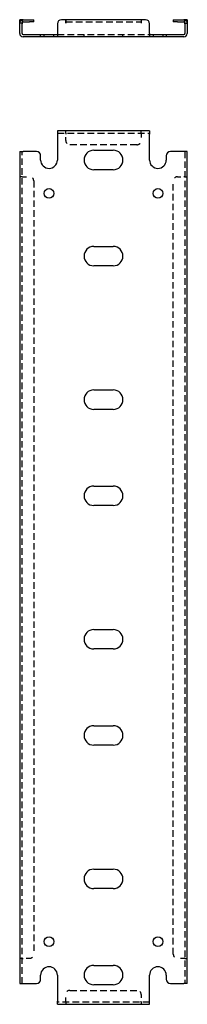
# Model space of a CAD drawing. Header units: inches. Extents: x 16.4 to 100.6, y 4 to 53.1.
# Tile 1 of 3: x 16.4 to 21.4, y 4 to 33.4. Entities that reach past the tile are written whole.
import ezdxf

# ---------------------------------------------------------------- set-up
doc = ezdxf.new("R2010")
doc.units = ezdxf.units.IN
doc.header["$MEASUREMENT"] = 0
doc.linetypes.add('DASHED_SPACE', pattern=[0.2067, 0.1654, -0.0413])
doc.layers.add('Hidden Edges(ANSI)', color=7, linetype='DASHED_SPACE', lineweight=25)
doc.layers.add('Visible Edges(ANSI)', color=7, linetype='Continuous', lineweight=25)

msp = doc.modelspace()

# ---------------------------------------------------------------- linework, layer by layer
at = {"layer": 'Hidden Edges(ANSI)', "ltscale": 0.129419}
for p, q in [((16.423, 33.33), (16.355, 33.33)), ((21.287, 33.33), (21.355, 33.33)), ((17.085, 32.917), (17.085, 32.985)), ((17.375, 32.917), (17.375, 32.985)), ((18.274, 32.917), (18.274, 32.985)), ((19.436, 32.917), (19.436, 32.985)), ((20.335, 32.985), (20.335, 32.917)), ((20.625, 32.985), (20.625, 32.917)), ((17.73, 30.04), (17.73, 30.108)), ((17.73, 30.04), (17.73, 30.108)), ((19.98, 30.04), (19.98, 30.108)), ((19.98, 30.04), (19.98, 30.108)), ((16.423, 28.733), (16.355, 28.733)), ((16.423, 28.733), (16.355, 28.733)), ((21.287, 28.733), (21.355, 28.733)), ((21.287, 28.733), (21.355, 28.733)), ((16.423, 5.357), (16.355, 5.357)), ((16.423, 5.357), (16.355, 5.357)), ((21.287, 5.357), (21.355, 5.357)), ((21.287, 5.357), (21.355, 5.357)), ((17.73, 4.05), (17.73, 3.982)), ((17.73, 4.05), (17.73, 3.982)), ((19.98, 4.05), (19.98, 3.982)), ((19.98, 4.05), (19.98, 3.982))]:
    msp.add_line(p, q, dxfattribs=at)
at = {"layer": 'Hidden Edges(ANSI)', "ltscale": 1.209482}
for p, q in [((17.73, 33.361), (19.98, 33.361)), ((17.48, 32.985), (20.23, 32.985)), ((17.48, 30.04), (20.23, 30.04)), ((19.855, 29.69), (17.855, 29.69)), ((17.855, 4.4), (19.855, 4.4)), ((20.23, 4.05), (17.48, 4.05))]:
    msp.add_line(p, q, dxfattribs=at)
at = {"layer": 'Hidden Edges(ANSI)', "ltscale": 0.092649}
for p, q in [((17.73, 30.04), (17.73, 30.009)), ((19.98, 30.04), (19.98, 30.009)), ((16.423, 28.733), (16.454, 28.733)), ((21.287, 28.733), (21.256, 28.733)), ((16.423, 5.357), (16.454, 5.357)), ((21.287, 5.357), (21.256, 5.357)), ((17.73, 4.05), (17.73, 4.081)), ((19.98, 4.05), (19.98, 4.081))]:
    msp.add_line(p, q, dxfattribs=at)
at = {"layer": 'Hidden Edges(ANSI)', "ltscale": 0.369411}
for p, q in [((17.73, 29.815), (17.73, 30.009)), ((19.98, 30.009), (19.98, 29.815)), ((16.454, 28.733), (16.648, 28.733)), ((21.062, 28.733), (21.256, 28.733)), ((16.648, 5.357), (16.454, 5.357)), ((21.256, 5.357), (21.062, 5.357)), ((17.73, 4.081), (17.73, 4.275)), ((19.98, 4.275), (19.98, 4.081))]:
    msp.add_line(p, q, dxfattribs=at)
at = {"layer": 'Hidden Edges(ANSI)', "ltscale": 1.157195}
for p, q in [((16.423, 4.607), (16.423, 29.483)), ((21.287, 29.483), (21.287, 4.607))]:
    msp.add_line(p, q, dxfattribs=at)
at = {"layer": 'Hidden Edges(ANSI)', "ltscale": 1.165437}
for p, q in [((16.773, 28.608), (16.773, 5.482)), ((20.937, 5.482), (20.937, 28.608))]:
    msp.add_line(p, q, dxfattribs=at)
at = {"layer": 'Hidden Edges(ANSI)', "ltscale": 0.236041}
for centre, start, end in [((16.454, 33.33), 108.248, 180), ((21.256, 33.33), 0, 71.752)]:
    msp.add_arc(centre, 0.099, start, end, dxfattribs=at)
at = {"layer": 'Hidden Edges(ANSI)', "ltscale": 0.373886}
for centre, start, end in [((17.855, 29.815), 180, 270), ((19.855, 29.815), 270, 0), ((16.648, 28.608), 0, 90), ((21.062, 28.608), 90, 180), ((16.648, 5.482), 270, 0), ((21.062, 5.482), 180, 270), ((17.855, 4.275), 90, 180), ((19.855, 4.275), 0, 90)]:
    msp.add_arc(centre, 0.125, start, end, dxfattribs=at)
at = {"layer": 'Visible Edges(ANSI)'}
for p, q in [((16.355, 33.304), (16.355, 33.429)), ((16.423, 33.429), (16.355, 33.429)), ((16.355, 33.016), (16.355, 33.304)), ((16.423, 33.429), (16.423, 33.304)), ((16.423, 33.016), (16.423, 33.304)), ((16.454, 33.429), (16.648, 33.429)), ((16.454, 33.361), (16.648, 33.361)), ((16.648, 33.429), (16.773, 33.429)), ((16.773, 33.361), (16.648, 33.361)), ((16.773, 33.361), (16.773, 33.429)), ((17.48, 33.304), (17.48, 33.016)), ((17.73, 33.429), (17.605, 33.429)), ((17.73, 33.33), (17.73, 33.429)), ((19.98, 33.429), (17.73, 33.429)), ((17.73, 33.429), (17.73, 33.33)), ((17.73, 33.33), (17.73, 33.33)), ((17.73, 33.33), (17.73, 33.33)), ((20.105, 33.429), (19.98, 33.429)), ((19.98, 33.429), (19.98, 33.33)), ((19.98, 33.429), (19.98, 33.33)), ((19.98, 33.33), (19.98, 33.33)), ((19.98, 33.33), (19.98, 33.33)), ((20.23, 33.016), (20.23, 33.304)), ((20.937, 33.429), (21.062, 33.429)), ((20.937, 33.429), (20.937, 33.361)), ((21.062, 33.361), (20.937, 33.361)), ((21.062, 33.429), (21.256, 33.429)), ((21.062, 33.361), (21.256, 33.361)), ((21.287, 33.304), (21.287, 33.429)), ((21.355, 33.429), (21.287, 33.429)), ((21.287, 33.304), (21.287, 33.016)), ((21.355, 33.429), (21.355, 33.304)), ((21.355, 33.304), (21.355, 33.016)), ((16.454, 32.985), (16.855, 32.985)), ((16.855, 32.985), (16.98, 32.985)), ((16.98, 32.917), (16.98, 32.985)), ((16.98, 32.985), (17.48, 32.985)), ((17.48, 33.016), (17.48, 32.917)), ((20.23, 33.016), (20.23, 32.917)), ((20.23, 32.985), (20.73, 32.985)), ((20.73, 32.985), (20.855, 32.985)), ((20.73, 32.985), (20.73, 32.917)), ((20.855, 32.985), (21.256, 32.985)), ((16.855, 32.917), (16.454, 32.917)), ((16.98, 32.917), (16.855, 32.917)), ((17.48, 32.917), (16.98, 32.917)), ((20.23, 32.917), (17.48, 32.917)), ((20.73, 32.917), (20.23, 32.917)), ((20.855, 32.917), (20.73, 32.917)), ((21.256, 32.917), (20.855, 32.917)), ((20.23, 30.108), (17.48, 30.108)), ((17.48, 30.108), (17.48, 30.009)), ((20.23, 30.108), (20.23, 30.009)), ((17.48, 30.009), (17.48, 29.233)), ((20.23, 29.233), (20.23, 30.009)), ((16.355, 29.483), (16.454, 29.483)), ((16.355, 29.483), (16.355, 4.607)), ((16.855, 29.483), (16.454, 29.483)), ((18.564, 29.523), (19.146, 29.523)), ((21.256, 29.483), (20.855, 29.483)), ((21.355, 29.483), (21.256, 29.483)), ((21.355, 4.607), (21.355, 29.483)), ((16.98, 29.233), (16.98, 29.358)), ((20.73, 29.358), (20.73, 29.233)), ((19.146, 28.943), (18.564, 28.943)), ((18.564, 26.648), (19.146, 26.648)), ((19.146, 26.068), (18.564, 26.068)), ((18.564, 22.356), (19.146, 22.356)), ((19.146, 21.776), (18.564, 21.776)), ((18.564, 19.481), (19.146, 19.481)), ((19.146, 18.901), (18.564, 18.901)), ((18.564, 15.189), (19.146, 15.189)), ((19.146, 14.609), (18.564, 14.609)), ((18.564, 12.314), (19.146, 12.314)), ((19.146, 11.734), (18.564, 11.734)), ((18.564, 8.022), (19.146, 8.022)), ((19.146, 7.442), (18.564, 7.442)), ((18.564, 5.147), (19.146, 5.147)), ((16.98, 4.732), (16.98, 4.857)), ((17.48, 4.857), (17.48, 4.081)), ((20.23, 4.081), (20.23, 4.857)), ((20.73, 4.857), (20.73, 4.732)), ((16.355, 4.607), (16.454, 4.607)), ((16.454, 4.607), (16.855, 4.607)), ((19.146, 4.567), (18.564, 4.567)), ((20.855, 4.607), (21.256, 4.607)), ((21.355, 4.607), (21.256, 4.607)), ((17.48, 3.982), (17.48, 4.081)), ((17.48, 3.982), (20.23, 3.982)), ((20.23, 3.982), (20.23, 4.081))]:
    msp.add_line(p, q, dxfattribs=at)
for centre in [(17.23, 28.233), (20.48, 28.233), (17.23, 5.857), (20.48, 5.857)]:
    msp.add_circle(centre, 0.145, dxfattribs=at)
for centre, radius, start, end in [((16.454, 33.33), 0.099, 90, 108.248), ((16.454, 33.33), 0.031, 90, 180), ((17.605, 33.304), 0.125, 90, 180), ((20.105, 33.304), 0.125, 0, 90), ((21.256, 33.33), 0.099, 71.752, 90), ((21.256, 33.33), 0.031, 0, 90), ((16.454, 33.016), 0.099, 180, 270), ((16.454, 33.016), 0.031, 180, 270), ((21.256, 33.016), 0.099, 270, 0), ((21.256, 33.016), 0.031, 270, 0), ((16.855, 29.358), 0.125, 0, 90), ((18.564, 29.233), 0.29, 90, 270), ((19.146, 29.233), 0.29, 270, 90), ((20.855, 29.358), 0.125, 90, 180), ((17.23, 29.233), 0.25, 180, 0), ((20.48, 29.233), 0.25, 180, 0), ((18.564, 26.358), 0.29, 90, 270), ((19.146, 26.358), 0.29, 270, 90), ((18.564, 22.066), 0.29, 90, 270), ((19.146, 22.066), 0.29, 270, 90), ((18.564, 19.191), 0.29, 90, 270), ((19.146, 19.191), 0.29, 270, 90), ((18.564, 14.899), 0.29, 90, 270), ((19.146, 14.899), 0.29, 270, 90), ((18.564, 12.024), 0.29, 90, 270), ((19.146, 12.024), 0.29, 270, 90), ((18.564, 7.732), 0.29, 90, 270), ((19.146, 7.732), 0.29, 270, 90), ((17.23, 4.857), 0.25, 0, 180), ((18.564, 4.857), 0.29, 90, 270), ((19.146, 4.857), 0.29, 270, 90), ((20.48, 4.857), 0.25, 0, 180), ((16.855, 4.732), 0.125, 270, 0), ((20.855, 4.732), 0.125, 180, 270)]:
    msp.add_arc(centre, radius, start, end, dxfattribs=at)

doc.saveas('drawing.dxf')
